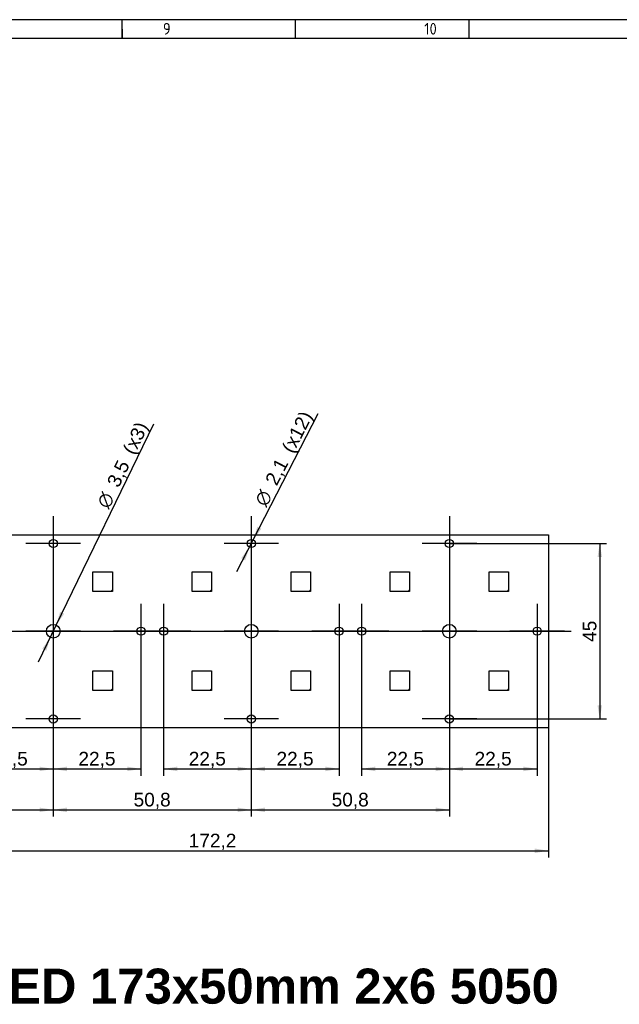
# Model space of a CAD drawing. Header units: millimetres. Extents: x 7 to 819, y 15 to 587.
# Tile 42 of 45: x 526 to 680, y 334 to 587. Entities that reach past the tile are written whole.
import ezdxf
from ezdxf.enums import TextEntityAlignment as Align
from ezdxf.lldxf.tags import DXFTag

# ---------------------------------------------------------------- set-up
doc = ezdxf.new("R2010")
doc.units = ezdxf.units.MM
doc.layers.add('Default', color=7, linetype='Continuous')
doc.layers.add('RECLED_173X50MM_', color=7, linetype='Continuous')
doc.styles.add('SEACAD_Arial', font='arial.ttf')
doc.styles.add('SEACAD_Solid_Edge_ANSI1_Symbols', font='semeca1.ttf')
tags = doc.linetypes.add('CENTER2', pattern=[28.575, 19.05, -3.175, 3.175, -3.175]).pattern_tags.tags
tags[10:11] = [DXFTag(74, 4), DXFTag(75, 0), DXFTag(340, '0'), DXFTag(46, 0.0), DXFTag(50, 0.0), DXFTag(44, 0.0), DXFTag(45, 0.0)]
tags[8:9] = [DXFTag(74, 4), DXFTag(75, 0), DXFTag(340, '0'), DXFTag(46, 0.0), DXFTag(50, 0.0), DXFTag(44, 0.0), DXFTag(45, 0.0)]
tags[6:7] = [DXFTag(74, 4), DXFTag(75, 0), DXFTag(340, '0'), DXFTag(46, 0.0), DXFTag(50, 0.0), DXFTag(44, 0.0), DXFTag(45, 0.0)]
tags[4:5] = [DXFTag(74, 4), DXFTag(75, 0), DXFTag(340, '0'), DXFTag(46, 0.0), DXFTag(50, 0.0), DXFTag(44, 0.0), DXFTag(45, 0.0)]
doc.dimstyles.new('ISO', dxfattribs={"dimtxt": 3.5, "dimasz": 3.5, "dimexe": 1.75, "dimexo": 0, "dimgap": 0.875, "dimtad": 1, "dimtxsty": 'SEACAD_Arial', "dimblk1": '_SE_FILLED', "dimblk2": '_SE_FILLED', "dimsah": 1, "dimcen": 1.75, "dimadec": 0, "dimazin": 0, "dimtfac": 0.5, "dimtdec": 3, "dimtmove": 0, "dimatfit": 3, "dimfxl": 1, "dimarcsym": 0})

# ---------------------------------------------------------------- blocks, each defined once
blk = doc.blocks.new('SEANNOT_GROUP47')
at = {"layer": 'Default', "color": 7, "linetype": 'CENTER2'}
blk.add_line((482.49, 429.82), (667.29, 429.82), dxfattribs=at)
blk = doc.blocks.new('SEANNOT_GROUP48')
at = {"layer": 'Default', "color": 7, "linetype": 'CENTER2'}
for p, q in [((534.45, 459.32), (534.45, 445.32)), ((541.45, 452.32), (527.45, 452.32))]:
    blk.add_line(p, q, dxfattribs=at)
blk = doc.blocks.new('SEANNOT_GROUP49')
at = {"layer": 'Default', "color": 7, "linetype": 'CENTER2'}
for p, q in [((585.25, 459.32), (585.25, 445.32)), ((592.25, 452.32), (578.25, 452.32))]:
    blk.add_line(p, q, dxfattribs=at)
blk = doc.blocks.new('SEANNOT_GROUP50')
at = {"layer": 'Default', "color": 7, "linetype": 'CENTER2'}
for p, q in [((636.05, 459.32), (636.05, 445.32)), ((643.05, 452.32), (629.05, 452.32))]:
    blk.add_line(p, q, dxfattribs=at)
blk = doc.blocks.new('SEANNOT_GROUP51')
at = {"layer": 'Default', "color": 7, "linetype": 'CENTER2'}
for p, q in [((658.55, 436.82), (658.55, 422.82)), ((665.55, 429.82), (651.55, 429.82))]:
    blk.add_line(p, q, dxfattribs=at)
blk = doc.blocks.new('SEANNOT_GROUP52')
at = {"layer": 'Default', "color": 7, "linetype": 'CENTER2'}
for p, q in [((636.05, 436.82), (636.05, 422.82)), ((643.05, 429.82), (629.05, 429.82))]:
    blk.add_line(p, q, dxfattribs=at)
blk = doc.blocks.new('SEANNOT_GROUP53')
at = {"layer": 'Default', "color": 7, "linetype": 'CENTER2'}
for p, q in [((613.55, 436.82), (613.55, 422.82)), ((620.55, 429.82), (606.55, 429.82))]:
    blk.add_line(p, q, dxfattribs=at)
blk = doc.blocks.new('SEANNOT_GROUP54')
at = {"layer": 'Default', "color": 7, "linetype": 'CENTER2'}
for p, q in [((607.75, 436.82), (607.75, 422.82)), ((614.75, 429.82), (600.75, 429.82))]:
    blk.add_line(p, q, dxfattribs=at)
blk = doc.blocks.new('SEANNOT_GROUP55')
at = {"layer": 'Default', "color": 7, "linetype": 'CENTER2'}
for p, q in [((585.25, 436.82), (585.25, 422.82)), ((592.25, 429.82), (578.25, 429.82))]:
    blk.add_line(p, q, dxfattribs=at)
blk = doc.blocks.new('SEANNOT_GROUP56')
at = {"layer": 'Default', "color": 7, "linetype": 'CENTER2'}
for p, q in [((562.75, 436.82), (562.75, 422.82)), ((569.75, 429.82), (555.75, 429.82))]:
    blk.add_line(p, q, dxfattribs=at)
blk = doc.blocks.new('SEANNOT_GROUP57')
at = {"layer": 'Default', "color": 7, "linetype": 'CENTER2'}
for p, q in [((556.95, 436.82), (556.95, 422.82)), ((563.95, 429.82), (549.95, 429.82))]:
    blk.add_line(p, q, dxfattribs=at)
blk = doc.blocks.new('SEANNOT_GROUP58')
at = {"layer": 'Default', "color": 7, "linetype": 'CENTER2'}
for p, q in [((534.45, 436.82), (534.45, 422.82)), ((541.45, 429.82), (527.45, 429.82))]:
    blk.add_line(p, q, dxfattribs=at)
blk = doc.blocks.new('SEANNOT_GROUP60')
at = {"layer": 'Default', "color": 7, "linetype": 'CENTER2'}
for p, q in [((585.25, 414.32), (585.25, 400.32)), ((592.25, 407.32), (578.25, 407.32))]:
    blk.add_line(p, q, dxfattribs=at)
blk = doc.blocks.new('SEANNOT_GROUP61')
at = {"layer": 'Default', "color": 7, "linetype": 'CENTER2'}
for p, q in [((636.05, 414.32), (636.05, 400.32)), ((643.05, 407.32), (629.05, 407.32))]:
    blk.add_line(p, q, dxfattribs=at)
blk = doc.blocks.new('SEANNOT_GROUP62')
at = {"layer": 'Default', "color": 7, "linetype": 'CENTER2'}
for p, q in [((534.45, 414.32), (534.45, 400.32)), ((541.45, 407.32), (527.45, 407.32))]:
    blk.add_line(p, q, dxfattribs=at)
blk = doc.blocks.new('SE5')
at = {"layer": 'RECLED_173X50MM_', "color": 7, "linetype": 'Continuous'}
for p, q in [((489.25, 454.57), (661.45, 454.57)), ((661.45, 454.57), (661.45, 405.07)), ((544.65, 445.02), (549.65, 445.02)), ((544.65, 440.02), (544.65, 445.02)), ((549.65, 445.02), (549.65, 440.42)), ((570.05, 445.02), (575.05, 445.02)), ((570.05, 440.02), (570.05, 445.02)), ((575.05, 445.02), (575.05, 440.42)), ((595.45, 445.02), (600.45, 445.02)), ((595.45, 440.02), (595.45, 445.02)), ((600.45, 445.02), (600.45, 440.42)), ((620.85, 445.02), (625.85, 445.02)), ((620.85, 440.02), (620.85, 445.02)), ((625.85, 445.02), (625.85, 440.42)), ((646.25, 445.02), (651.25, 445.02)), ((646.25, 440.02), (646.25, 445.02)), ((651.25, 445.02), (651.25, 440.42)), ((549.25, 440.02), (544.65, 440.02)), ((549.65, 440.42), (549.25, 440.02)), ((549.65, 440.02), (549.25, 440.02)), ((549.65, 440.42), (549.65, 440.02)), ((574.65, 440.02), (570.05, 440.02)), ((575.05, 440.42), (574.65, 440.02)), ((575.05, 440.02), (574.65, 440.02)), ((575.05, 440.42), (575.05, 440.02)), ((600.05, 440.02), (595.45, 440.02)), ((600.45, 440.42), (600.05, 440.02)), ((600.45, 440.02), (600.05, 440.02)), ((600.45, 440.42), (600.45, 440.02)), ((625.45, 440.02), (620.85, 440.02)), ((625.85, 440.42), (625.45, 440.02)), ((625.85, 440.02), (625.45, 440.02)), ((625.85, 440.42), (625.85, 440.02)), ((650.85, 440.02), (646.25, 440.02)), ((651.25, 440.42), (650.85, 440.02)), ((651.25, 440.02), (650.85, 440.02)), ((651.25, 440.42), (651.25, 440.02)), ((544.65, 419.62), (549.65, 419.62)), ((544.65, 414.62), (544.65, 419.62)), ((549.65, 419.62), (549.65, 415.02)), ((570.05, 419.62), (575.05, 419.62)), ((570.05, 414.62), (570.05, 419.62)), ((575.05, 419.62), (575.05, 415.02)), ((595.45, 419.62), (600.45, 419.62)), ((595.45, 414.62), (595.45, 419.62)), ((600.45, 419.62), (600.45, 415.02)), ((620.85, 419.62), (625.85, 419.62)), ((620.85, 414.62), (620.85, 419.62)), ((625.85, 419.62), (625.85, 415.02)), ((646.25, 419.62), (651.25, 419.62)), ((646.25, 414.62), (646.25, 419.62)), ((651.25, 419.62), (651.25, 415.02)), ((549.25, 414.62), (544.65, 414.62)), ((549.65, 415.02), (549.25, 414.62)), ((549.65, 414.62), (549.25, 414.62)), ((549.65, 415.02), (549.65, 414.62)), ((574.65, 414.62), (570.05, 414.62)), ((575.05, 415.02), (574.65, 414.62)), ((575.05, 414.62), (574.65, 414.62)), ((575.05, 415.02), (575.05, 414.62)), ((600.05, 414.62), (595.45, 414.62)), ((600.45, 415.02), (600.05, 414.62)), ((600.45, 414.62), (600.05, 414.62)), ((600.45, 415.02), (600.45, 414.62)), ((625.45, 414.62), (620.85, 414.62)), ((625.85, 415.02), (625.45, 414.62)), ((625.85, 414.62), (625.45, 414.62)), ((625.85, 415.02), (625.85, 414.62)), ((650.85, 414.62), (646.25, 414.62)), ((651.25, 415.02), (650.85, 414.62)), ((651.25, 414.62), (650.85, 414.62)), ((651.25, 415.02), (651.25, 414.62)), ((661.45, 405.07), (489.25, 405.07))]:
    blk.add_line(p, q, dxfattribs=at)
for centre, radius in [((534.45, 452.32), 1.05), ((585.25, 452.32), 1.05), ((636.05, 452.32), 1.05), ((534.45, 429.82), 1.75), ((556.95, 429.82), 1.05), ((562.75, 429.82), 1.05), ((585.25, 429.82), 1.75), ((607.75, 429.82), 1.05), ((613.55, 429.82), 1.05), ((636.05, 429.82), 1.75), ((658.55, 429.82), 1.05), ((534.45, 407.32), 1.05), ((585.25, 407.32), 1.05), ((636.05, 407.32), 1.05)]:
    blk.add_circle(centre, radius, dxfattribs=at)
blk = doc.blocks.new('DMBLK64')
at = {"layer": 'Default', "linetype": 'Continuous'}
for points in [[(515.45, 393.92), (515.45, 395.09), (511.95, 394.51)], [(530.95, 393.92), (534.45, 394.51), (530.95, 395.09)]]:
    blk.add_hatch(color=7, dxfattribs=at).paths.add_polyline_path(points)
at = {"layer": 'Default', "color": 7, "linetype": 'Continuous'}
for p, q in [((534.45, 452.32), (534.45, 392.76)), ((511.95, 429.82), (511.95, 392.76)), ((511.95, 394.51), (534.45, 394.51))]:
    blk.add_line(p, q, dxfattribs=at)
at = {"layer": 'Default', "color": 7, "linetype": 'Continuous', "style": 'SEACAD_Arial'}
blk.add_text('22,5', height=3.5, dxfattribs=at).set_placement((518.41, 398.88), align=Align.TOP_LEFT)
blk = doc.blocks.new('_SE_FILLED')
at = {"color": 0}
blk.add_line((0, 0), (-1, 0), dxfattribs=at)
blk.add_solid([(0, 0), (-1, -0.1665), (-1, 0.1665), (0, 0)], dxfattribs=at)
blk = doc.blocks.new('DMBLK65')
at = {"layer": 'Default', "linetype": 'Continuous'}
for points in [[(537.95, 393.92), (537.95, 395.09), (534.45, 394.51)], [(553.45, 393.92), (556.95, 394.51), (553.45, 395.09)]]:
    blk.add_hatch(color=7, dxfattribs=at).paths.add_polyline_path(points)
at = {"layer": 'Default', "color": 7, "linetype": 'Continuous'}
for p, q in [((556.95, 429.82), (556.95, 392.76)), ((534.45, 407.32), (534.45, 392.76)), ((534.45, 394.51), (556.95, 394.51))]:
    blk.add_line(p, q, dxfattribs=at)
at = {"layer": 'Default', "color": 7, "linetype": 'Continuous', "style": 'SEACAD_Arial'}
blk.add_text('22,5', height=3.5, dxfattribs=at).set_placement((540.91, 398.88), align=Align.TOP_LEFT)
blk = doc.blocks.new('DMBLK66')
at = {"layer": 'Default', "linetype": 'Continuous'}
for points in [[(566.25, 393.92), (566.25, 395.09), (562.75, 394.51)], [(581.75, 393.92), (585.25, 394.51), (581.75, 395.09)]]:
    blk.add_hatch(color=7, dxfattribs=at).paths.add_polyline_path(points)
at = {"layer": 'Default', "color": 7, "linetype": 'Continuous'}
for p, q in [((585.25, 452.32), (585.25, 392.76)), ((562.75, 429.82), (562.75, 392.76)), ((562.75, 394.51), (585.25, 394.51))]:
    blk.add_line(p, q, dxfattribs=at)
at = {"layer": 'Default', "color": 7, "linetype": 'Continuous', "style": 'SEACAD_Arial'}
blk.add_text('22,5', height=3.5, dxfattribs=at).set_placement((569.21, 398.88), align=Align.TOP_LEFT)
blk = doc.blocks.new('DMBLK67')
at = {"layer": 'Default', "linetype": 'Continuous'}
for points in [[(588.75, 393.92), (588.75, 395.09), (585.25, 394.51)], [(604.25, 393.92), (607.75, 394.51), (604.25, 395.09)]]:
    blk.add_hatch(color=7, dxfattribs=at).paths.add_polyline_path(points)
at = {"layer": 'Default', "color": 7, "linetype": 'Continuous'}
for p, q in [((607.75, 429.82), (607.75, 392.76)), ((585.25, 407.32), (585.25, 392.76)), ((585.25, 394.51), (607.75, 394.51))]:
    blk.add_line(p, q, dxfattribs=at)
at = {"layer": 'Default', "color": 7, "linetype": 'Continuous', "style": 'SEACAD_Arial'}
blk.add_text('22,5', height=3.5, dxfattribs=at).set_placement((591.71, 398.88), align=Align.TOP_LEFT)
blk = doc.blocks.new('DMBLK68')
at = {"layer": 'Default', "linetype": 'Continuous'}
for points in [[(617.05, 393.92), (617.05, 395.09), (613.55, 394.51)], [(632.55, 393.92), (636.05, 394.51), (632.55, 395.09)]]:
    blk.add_hatch(color=7, dxfattribs=at).paths.add_polyline_path(points)
at = {"layer": 'Default', "color": 7, "linetype": 'Continuous'}
for p, q in [((636.05, 452.32), (636.05, 392.76)), ((613.55, 429.82), (613.55, 392.76)), ((613.55, 394.51), (636.05, 394.51))]:
    blk.add_line(p, q, dxfattribs=at)
at = {"layer": 'Default', "color": 7, "linetype": 'Continuous', "style": 'SEACAD_Arial'}
blk.add_text('22,5', height=3.5, dxfattribs=at).set_placement((620.01, 398.88), align=Align.TOP_LEFT)
blk = doc.blocks.new('DMBLK69')
at = {"layer": 'Default', "linetype": 'Continuous'}
for points in [[(639.55, 393.92), (639.55, 395.09), (636.05, 394.51)], [(655.05, 393.92), (658.55, 394.51), (655.05, 395.09)]]:
    blk.add_hatch(color=7, dxfattribs=at).paths.add_polyline_path(points)
at = {"layer": 'Default', "color": 7, "linetype": 'Continuous'}
for p, q in [((658.55, 429.82), (658.55, 392.76)), ((636.05, 407.32), (636.05, 392.76)), ((636.05, 394.51), (658.55, 394.51))]:
    blk.add_line(p, q, dxfattribs=at)
at = {"layer": 'Default', "color": 7, "linetype": 'Continuous', "style": 'SEACAD_Arial'}
blk.add_text('22,5', height=3.5, dxfattribs=at).set_placement((642.51, 398.88), align=Align.TOP_LEFT)
blk = doc.blocks.new('DMBLK70')
at = {"layer": 'Default', "linetype": 'Continuous'}
for points in [[(492.75, 383.42), (492.75, 384.59), (489.25, 384.01)], [(530.95, 383.42), (534.45, 384.01), (530.95, 384.59)]]:
    blk.add_hatch(color=7, dxfattribs=at).paths.add_polyline_path(points)
at = {"layer": 'Default', "color": 7, "linetype": 'Continuous'}
for p, q in [((534.45, 429.82), (534.45, 382.26)), ((489.25, 405.07), (489.25, 382.26)), ((489.25, 384.01), (534.45, 384.01))]:
    blk.add_line(p, q, dxfattribs=at)
at = {"layer": 'Default', "color": 7, "linetype": 'Continuous', "style": 'SEACAD_Arial'}
blk.add_text('45,2', height=3.5, dxfattribs=at).set_placement((507.06, 388.38), align=Align.TOP_LEFT)
blk = doc.blocks.new('DMBLK71')
at = {"layer": 'Default', "linetype": 'Continuous'}
for points in [[(537.95, 383.42), (537.95, 384.59), (534.45, 384.01)], [(581.75, 383.42), (585.25, 384.01), (581.75, 384.59)]]:
    blk.add_hatch(color=7, dxfattribs=at).paths.add_polyline_path(points)
at = {"layer": 'Default', "color": 7, "linetype": 'Continuous'}
for p, q in [((534.45, 429.82), (534.45, 382.26)), ((585.25, 429.82), (585.25, 382.26)), ((534.45, 384.01), (585.25, 384.01))]:
    blk.add_line(p, q, dxfattribs=at)
at = {"layer": 'Default', "color": 7, "linetype": 'Continuous', "style": 'SEACAD_Arial'}
blk.add_text('50,8', height=3.5, dxfattribs=at).set_placement((555.06, 388.38), align=Align.TOP_LEFT)
blk = doc.blocks.new('DMBLK72')
at = {"layer": 'Default', "linetype": 'Continuous'}
for points in [[(588.75, 383.42), (588.75, 384.59), (585.25, 384.01)], [(632.55, 383.42), (636.05, 384.01), (632.55, 384.59)]]:
    blk.add_hatch(color=7, dxfattribs=at).paths.add_polyline_path(points)
at = {"layer": 'Default', "color": 7, "linetype": 'Continuous'}
for p, q in [((585.25, 429.82), (585.25, 382.26)), ((636.05, 429.82), (636.05, 382.26)), ((585.25, 384.01), (636.05, 384.01))]:
    blk.add_line(p, q, dxfattribs=at)
at = {"layer": 'Default', "color": 7, "linetype": 'Continuous', "style": 'SEACAD_Arial'}
blk.add_text('50,8', height=3.5, dxfattribs=at).set_placement((605.86, 388.38), align=Align.TOP_LEFT)
blk = doc.blocks.new('DMBLK73')
at = {"layer": 'Default', "linetype": 'Continuous'}
for points in [[(492.75, 372.92), (492.75, 374.09), (489.25, 373.51)], [(657.95, 372.92), (661.45, 373.51), (657.95, 374.09)]]:
    blk.add_hatch(color=7, dxfattribs=at).paths.add_polyline_path(points)
at = {"layer": 'Default', "color": 7, "linetype": 'Continuous'}
for p, q in [((489.25, 405.07), (489.25, 371.76)), ((661.45, 405.07), (661.45, 371.76)), ((489.25, 373.51), (661.45, 373.51))]:
    blk.add_line(p, q, dxfattribs=at)
at = {"layer": 'Default', "color": 7, "linetype": 'Continuous', "style": 'SEACAD_Arial'}
blk.add_text('172,2', height=3.5, dxfattribs=at).set_placement((569.19, 377.88), align=Align.TOP_LEFT)
blk = doc.blocks.new('DMBLK75')
at = {"layer": 'Default', "linetype": 'Continuous'}
for points in [[(675.2, 448.82), (674.62, 452.32), (674.04, 448.82)], [(675.2, 410.82), (674.04, 410.82), (674.62, 407.32)]]:
    blk.add_hatch(color=7, dxfattribs=at).paths.add_polyline_path(points)
at = {"layer": 'Default', "color": 7, "linetype": 'Continuous'}
for p, q in [((636.05, 452.32), (676.37, 452.32)), ((674.62, 452.32), (674.62, 407.32)), ((636.05, 407.32), (676.37, 407.32))]:
    blk.add_line(p, q, dxfattribs=at)
at = {"layer": 'Default', "color": 7, "linetype": 'Continuous', "style": 'SEACAD_Arial'}
blk.add_text('45', height=3.5, rotation=90, dxfattribs=at).set_placement((670.25, 427.08), align=Align.TOP_LEFT)
blk = doc.blocks.new('DMBLK76')
at = {"layer": 'Default', "linetype": 'Continuous'}
for points in [[(536.21, 434.79), (535.21, 431.39), (537.26, 434.29)], [(531.64, 425.34), (532.69, 424.84), (533.69, 428.24)]]:
    blk.add_hatch(color=7, dxfattribs=at).paths.add_polyline_path(points)
at = {"layer": 'Default', "color": 7, "linetype": 'Continuous'}
for p, q in [((535.21, 431.39), (560.21, 482.99)), ((530.63, 421.94), (535.21, 431.39))]:
    blk.add_line(p, q, dxfattribs=at)
for s, style, p in [('(x3)', 'SEACAD_Arial', (552.12, 476.33)), ('3,5', 'SEACAD_Arial', (548.07, 467.96)), ('O', 'SEACAD_Solid_Edge_ANSI1_Symbols', (545.45, 462.56))]:
    blk.add_text(s, height=3.5, rotation=64.1545, dxfattribs=dict(at, style=style)).set_placement(p, align=Align.TOP_LEFT)
blk = doc.blocks.new('DMBLK77')
at = {"layer": 'Default', "linetype": 'Continuous'}
for points in [[(586.81, 456.63), (585.73, 453.25), (587.85, 456.1)], [(582.65, 448.53), (583.69, 448), (584.77, 451.38)]]:
    blk.add_hatch(color=7, dxfattribs=at).paths.add_polyline_path(points)
at = {"layer": 'Default', "color": 7, "linetype": 'Continuous'}
for p, q in [((585.73, 453.25), (602.38, 485.68)), ((581.57, 445.15), (585.73, 453.25))]:
    blk.add_line(p, q, dxfattribs=at)
for s, style, p in [('(x12)', 'SEACAD_Arial', (592.89, 476.77)), ('2,1', 'SEACAD_Arial', (588.64, 468.5)), ('O', 'SEACAD_Solid_Edge_ANSI1_Symbols', (585.9, 463.17))]:
    blk.add_text(s, height=3.5, rotation=62.8232, dxfattribs=dict(at, style=style)).set_placement(p, align=Align.TOP_LEFT)

msp = doc.modelspace()

# ---------------------------------------------------------------- linework, layer by layer
at = {"layer": 'Default', "color": 7, "linetype": 'Continuous'}
for p, q in [((819.1, 586.67), (6.708, 586.67)), ((552.1, 581.809), (552.1, 586.67)), ((596.6, 581.809), (596.6, 586.67)), ((641.1, 581.809), (641.1, 586.67)), ((552.1, 584.24), (552.1, 581.809)), ((819.1, 581.809), (10.978, 581.809))]:
    msp.add_line(p, q, dxfattribs=at)

# ---------------------------------------------------------------- block references
at = {"layer": 'Default'}
for name in ['SEANNOT_GROUP48', 'SEANNOT_GROUP49', 'SEANNOT_GROUP50', 'SE5', 'SEANNOT_GROUP58', 'SEANNOT_GROUP57', 'SEANNOT_GROUP56', 'SEANNOT_GROUP55', 'SEANNOT_GROUP54', 'SEANNOT_GROUP53', 'SEANNOT_GROUP52', 'SEANNOT_GROUP51', 'SEANNOT_GROUP47', 'SEANNOT_GROUP62', 'SEANNOT_GROUP60', 'SEANNOT_GROUP61']:
    msp.add_blockref(name, (0, 0), dxfattribs=at)

# ---------------------------------------------------------------- texts
at = {"layer": 'Default', "attachment_point": 1}
for s, insert, char_height, width in [('{\\fSolid Edge ISO|b1||i0||c0|p34;\\C7;\\H3.;\\W0.94;1                                          2                                      3                                      4                                   5                                       6                                     7                                   8                                     9                                      10                                 11                                      12                                    13                                  14                                     15                                   16                                     17                                  18}', (32.361, 585.835), 3, 763.84092), ('{\\fArial|b1||i0||c0|p34;\\C7;\\H9.;\\W1.;Rec LED 173x50mm 2x6 5050}', (488.702, 343.29), 9, 188.54001)]:
    msp.add_mtext(s, dxfattribs=dict(at, insert=insert, char_height=char_height, width=width))

# ---------------------------------------------------------------- dimensions: what is measured, and where the dimension line sits
at = {"layer": 'Default', "color": 7, "linetype": 'Continuous'}
for p1, p2, text, picture, middle in [((584.77, 451.381), (585.729, 453.25), '\\A1;<>  (x12)', 'DMBLK77', (589.236, 460.08)), ((533.686, 428.241), (535.212, 431.39), '\\A1;<>  (x3)', 'DMBLK76', (548.854, 459.553))]:
    dim = msp.add_diameter_dim_2p(p1=p1, p2=p2, text=text, dimstyle='ISO', override={"dimtmove": 1, "dimtolj": 1}, dxfattribs=at)
    dim.commit()
    dim.dimension.update_dxf_attribs({"geometry": picture, "text_midpoint": middle, "dimtype": 163})
for base, p1, p2, picture, middle in [((534.449, 394.508), (511.949, 429.816), (534.449, 452.316), 'DMBLK64', (523.199, 394.508)), ((585.249, 394.508), (562.749, 429.816), (585.249, 452.316), 'DMBLK66', (573.999, 394.508)), ((636.049, 394.508), (613.549, 429.816), (636.049, 452.316), 'DMBLK68', (624.799, 394.508)), ((534.449, 384.008), (489.249, 405.066), (534.449, 429.816), 'DMBLK70', (511.849, 384.008)), ((556.949, 394.508), (534.449, 407.316), (556.949, 429.816), 'DMBLK65', (545.699, 394.508)), ((607.749, 394.508), (585.249, 407.316), (607.749, 429.816), 'DMBLK67', (596.499, 394.508)), ((658.549, 394.508), (636.049, 407.316), (658.549, 429.816), 'DMBLK69', (647.299, 394.508))]:
    dim = msp.add_linear_dim(base=base, p1=p1, p2=p2, text='\\A1;<> ', dimstyle='ISO', dxfattribs=at)
    dim.commit()
    dim.dimension.update_dxf_attribs({"geometry": picture, "text_midpoint": middle, "dimtype": 160})
for base, p1, p2, angle, picture, middle in [((674.62, 452.316), (636.049, 452.316), (636.049, 407.316), 270, 'DMBLK75', (674.62, 429.816)), ((534.449, 384.008), (534.449, 429.816), (585.249, 429.816), 0, 'DMBLK71', (559.849, 384.008)), ((585.249, 384.008), (585.249, 429.816), (636.049, 429.816), 0, 'DMBLK72', (610.649, 384.008)), ((489.249, 373.508), (489.249, 405.066), (661.449, 405.066), 0, 'DMBLK73', (575.349, 373.508))]:
    dim = msp.add_linear_dim(base=base, p1=p1, p2=p2, angle=angle, text='\\A1;<> ', dimstyle='ISO', dxfattribs=at)
    dim.commit()
    dim.dimension.update_dxf_attribs({"geometry": picture, "text_midpoint": middle, "dimtype": 161})

doc.saveas('drawing.dxf')
